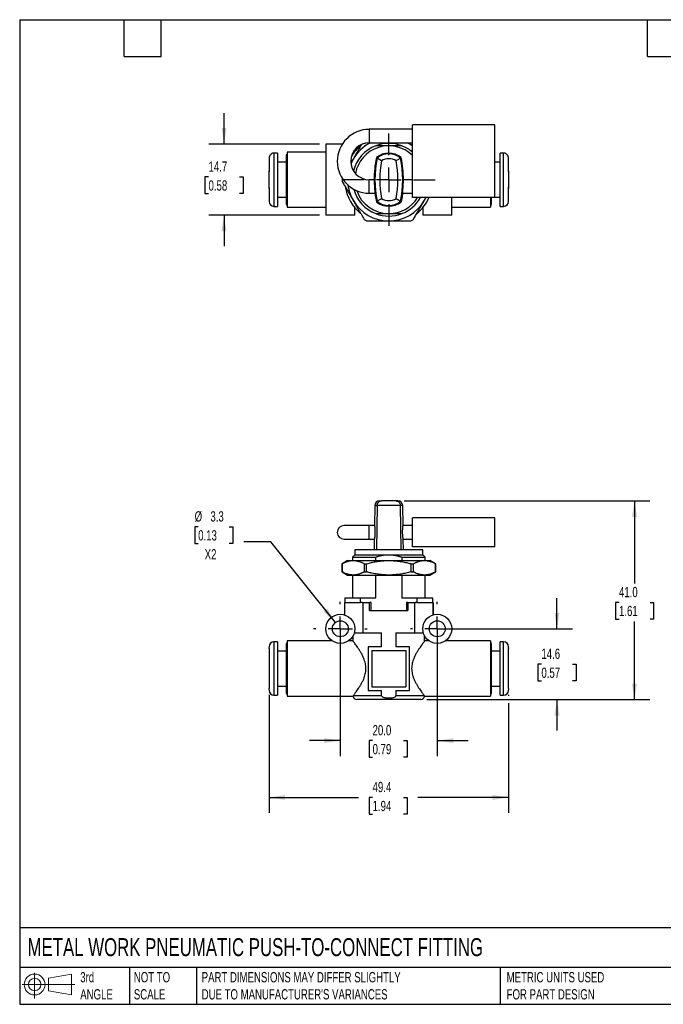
# Model space of a CAD drawing. Header units: millimetres. Extents: x 6 to 273, y 6 to 210.
# Tile 1 of 3: x 6 to 139, y 6 to 210. Entities that reach past the tile are written whole.
import ezdxf

# ---------------------------------------------------------------- set-up
doc = ezdxf.new("R2010")
doc.units = ezdxf.units.MM
doc.linetypes.add('SLD-Center', pattern=[19.05, 15.24, -1.27, 1.27, -1.27])
doc.linetypes.add('SLD-Solid', pattern=[0])
doc.layers.add('CENTER', color=40, linetype='SLD-Center')
doc.layers.add('SLD-DEFPOINTS', color=7, linetype='Continuous')
doc.layers.add('DIMENSIONS', color=140, linetype='SLD-Solid', lineweight=25)
doc.layers.add('TEXT', color=140, linetype='SLD-Solid', lineweight=25)
doc.styles.add('SLDTEXTSTYLE0', font='TXT', dxfattribs={"width": 0.7})
doc.dimstyles.new('SLDDIMSTYLE0', dxfattribs={"dimtxt": 2.158008, "dimasz": 3.302, "dimexe": 0, "dimexo": 0.0625, "dimgap": 0.539502, "dimtad": 0, "dimtih": 1, "dimtoh": 1, "dimdec": 1, "dimrnd": 1e-09, "dimzin": 12, "dimdsep": 46, "dimtxsty": 'SLDTEXTSTYLE0', "dimsah": 1, "dimcen": 0.09, "dimadec": 0, "dimazin": 3, "dimtfac": 1, "dimtdec": 1, "dimtmove": 0, "dimatfit": 0, "dimfxl": 0, "dimfrac": 2, "dimtolj": 1, "dimtzin": 12, "dimarcsym": 0})
doc.dimstyles.new('SLDDIMSTYLE1', dxfattribs={"dimtxt": 2.158008, "dimasz": 3.302, "dimexe": 0, "dimexo": 0.0625, "dimgap": 0.539502, "dimtad": 0, "dimtih": 1, "dimtoh": 1, "dimdec": 1, "dimrnd": 1e-09, "dimzin": 4, "dimdsep": 46, "dimtxsty": 'SLDTEXTSTYLE0', "dimsah": 1, "dimcen": 0.09, "dimadec": 0, "dimazin": 1, "dimtfac": 1, "dimtdec": 1, "dimtofl": 0, "dimtmove": 0, "dimatfit": 3, "dimfxl": 0, "dimfrac": 2, "dimtolj": 1, "dimtzin": 12, "dimarcsym": 0})
doc.dimstyles.new('SLDDIMSTYLE2', dxfattribs={"dimtxt": 2.158008, "dimasz": 3.302, "dimexe": 0, "dimexo": 0.0625, "dimgap": 0.539502, "dimtad": 0, "dimtih": 1, "dimtoh": 1, "dimdec": 1, "dimrnd": 1e-09, "dimzin": 4, "dimdsep": 46, "dimtxsty": 'SLDTEXTSTYLE0', "dimsah": 1, "dimcen": 0.09, "dimadec": 0, "dimazin": 1, "dimtfac": 1, "dimtdec": 1, "dimtmove": 0, "dimatfit": 0, "dimfxl": 0, "dimfrac": 2, "dimtolj": 1, "dimtzin": 12, "dimarcsym": 0})
doc.dimstyles.new('SLDDIMSTYLE3', dxfattribs={"dimtxt": 2.158008, "dimasz": 3.302, "dimexe": 0, "dimexo": 0.0625, "dimgap": 0.539502, "dimtad": 0, "dimtih": 1, "dimtoh": 1, "dimdec": 1, "dimrnd": 1e-09, "dimzin": 12, "dimdsep": 46, "dimtxsty": 'SLDTEXTSTYLE0', "dimsah": 1, "dimcen": 0.09, "dimadec": 0, "dimazin": 3, "dimtfac": 1, "dimtdec": 1, "dimtofl": 0, "dimtmove": 0, "dimatfit": 3, "dimfxl": 0, "dimfrac": 2, "dimtolj": 1, "dimtzin": 12, "dimarcsym": 0})
doc.dimstyles.new('SLDDIMSTYLE4', dxfattribs={"dimtxt": 2.158008, "dimasz": 3.302, "dimexe": 0, "dimexo": 0.0625, "dimgap": 0.539502, "dimtad": 0, "dimtih": 1, "dimtoh": 1, "dimdec": 1, "dimrnd": 1e-09, "dimzin": 12, "dimdsep": 46, "dimtxsty": 'SLDTEXTSTYLE0', "dimsah": 1, "dimcen": 0, "dimadec": 0, "dimazin": 3, "dimtfac": 1, "dimtdec": 1, "dimtofl": 0, "dimtmove": 0, "dimatfit": 3, "dimfxl": 0, "dimfrac": 2, "dimtolj": 1, "dimtzin": 12, "dimarcsym": 0})

# ---------------------------------------------------------------- blocks, each defined once
blk = doc.blocks.new('Block11')
at = {"color": 7, "linetype": 'SLD-Solid', "lineweight": 18}
for p, q in [((2.59, 5.31), (2.59, 0)), ((5.48, 4.17), (10.18, 5.03)), ((5.48, 1.6), (5.48, 4.17)), ((10.18, 5.03), (10.18, 0.73)), ((0, 2.88), (10.87, 2.88)), ((5.48, 1.6), (10.18, 0.73))]:
    blk.add_line(p, q, dxfattribs=at)
for radius in [2.15, 1.29]:
    blk.add_circle((2.59, 2.88), radius, dxfattribs=at)
blk = doc.blocks.new('Block12')
at = {"layer": 'SLD-DEFPOINTS'}
blk.add_blockref('Block11', (0, 0), dxfattribs=at)
blk = doc.blocks.new('_D')
at = {"layer": 'DIMENSIONS'}
for p, q in [((117.23, 83.84), (117.23, 90.19)), ((93.79, 83.84), (120.4, 83.84)), ((114.02, 76.54), (113.3, 76.54)), ((113.3, 76.54), (113.3, 73.11)), ((120.43, 76.54), (121.16, 76.54)), ((121.16, 76.54), (121.16, 73.11)), ((113.3, 73.11), (114.02, 73.11)), ((121.16, 73.11), (120.43, 73.11)), ((90.39, 69.24), (120.4, 69.24)), ((117.23, 69.24), (117.23, 62.89))]:
    blk.add_line(p, q, dxfattribs=at)
for points in [[(117.23, 83.84), (117.74, 87.14), (116.72, 87.14)], [(117.23, 69.24), (116.72, 65.94), (117.74, 65.94)]]:
    blk.add_solid(points, dxfattribs=at)
at = {"layer": 'DIMENSIONS', "char_height": 2.117, "attachment_point": 1, "style": 'SLDTEXTSTYLE0'}
for s, insert in [('14.6', (114.02, 79.75)), ('0.57', (114.02, 75.84))]:
    blk.add_mtext(s, dxfattribs=dict(at, insert=insert))
blk = doc.blocks.new('_D_1')
at = {"layer": 'DIMENSIONS'}
for p, q in [((85.66, 110.24), (136.41, 110.24)), ((133.23, 110.24), (133.23, 93.19)), ((130.03, 89.28), (129.3, 89.28)), ((129.3, 89.28), (129.3, 85.85)), ((136.44, 89.28), (137.16, 89.28)), ((137.16, 89.28), (137.16, 85.85)), ((129.3, 85.85), (130.03, 85.85)), ((133.23, 69.24), (133.23, 85.36)), ((137.16, 85.85), (136.44, 85.85)), ((90.39, 69.24), (136.41, 69.24))]:
    blk.add_line(p, q, dxfattribs=at)
for points in [[(133.23, 110.24), (132.72, 106.94), (133.74, 106.94)], [(133.23, 69.24), (133.74, 72.54), (132.72, 72.54)]]:
    blk.add_solid(points, dxfattribs=at)
at = {"layer": 'DIMENSIONS', "char_height": 2.117, "attachment_point": 1, "style": 'SLDTEXTSTYLE0'}
for s, insert in [('41.0', (130.03, 92.49)), ('1.61', (130.03, 88.58))]:
    blk.add_mtext(s, dxfattribs=dict(at, insert=insert))
blk = doc.blocks.new('_D_2')
at = {"layer": 'DIMENSIONS'}
for p, q in [((72.52, 82.57), (72.52, 57.59)), ((92.52, 82.57), (92.52, 57.59)), ((72.52, 60.77), (66.17, 60.77)), ((79.18, 60.77), (78.45, 60.77)), ((78.45, 60.77), (78.45, 57.34)), ((85.59, 60.77), (86.32, 60.77)), ((86.32, 60.77), (86.32, 57.34)), ((92.52, 60.77), (98.87, 60.77)), ((78.45, 57.34), (79.18, 57.34)), ((86.32, 57.34), (85.59, 57.34))]:
    blk.add_line(p, q, dxfattribs=at)
for points in [[(72.52, 60.77), (69.22, 61.27), (69.22, 60.26)], [(92.52, 60.77), (95.82, 60.26), (95.82, 61.27)]]:
    blk.add_solid(points, dxfattribs=at)
at = {"layer": 'DIMENSIONS', "char_height": 2.117, "attachment_point": 1, "style": 'SLDTEXTSTYLE0'}
for s, insert in [('20.0', (79.18, 63.98)), ('0.79', (79.18, 60.07))]:
    blk.add_mtext(s, dxfattribs=dict(at, insert=insert))
blk = doc.blocks.new('_D_3')
at = {"layer": 'DIMENSIONS'}
for p, q in [((57.82, 70.24), (57.82, 45.87)), ((107.22, 70.24), (107.22, 70)), ((107.22, 68.48), (107.22, 45.87)), ((57.82, 49.04), (76.25, 49.04)), ((79.18, 49.04), (78.45, 49.04)), ((78.45, 49.04), (78.45, 45.61)), ((85.59, 49.04), (86.32, 49.04)), ((86.32, 49.04), (86.32, 45.61)), ((107.22, 49.04), (88.52, 49.04)), ((78.45, 45.61), (79.18, 45.61)), ((86.32, 45.61), (85.59, 45.61))]:
    blk.add_line(p, q, dxfattribs=at)
for points in [[(57.82, 49.04), (61.12, 48.53), (61.12, 49.55)], [(107.22, 49.04), (103.92, 49.55), (103.92, 48.53)]]:
    blk.add_solid(points, dxfattribs=at)
at = {"layer": 'DIMENSIONS', "char_height": 2.117, "attachment_point": 1, "style": 'SLDTEXTSTYLE0'}
for s, insert in [('49.4', (79.18, 52.25)), ('1.94', (79.18, 48.34))]:
    blk.add_mtext(s, dxfattribs=dict(at, insert=insert))
blk = doc.blocks.new('_D_4')
at = {"layer": 'DIMENSIONS'}
for p, q in [((43.19, 104.89), (42.47, 104.89)), ((42.47, 104.89), (42.47, 101.46)), ((49.61, 104.89), (50.33, 104.89)), ((50.33, 104.89), (50.33, 101.46)), ((58.2, 101.76), (52.64, 101.76)), ((71.49, 85.13), (58.2, 101.76)), ((42.47, 101.46), (43.19, 101.46)), ((50.33, 101.46), (49.61, 101.46))]:
    blk.add_line(p, q, dxfattribs=at)
blk.add_solid([(71.49, 85.13), (69.83, 88.02), (69.03, 87.39)], dxfattribs=at)
at = {"layer": 'DIMENSIONS', "char_height": 2.117, "attachment_point": 1, "style": 'SLDTEXTSTYLE0'}
for s, insert in [('%%c', (42.46, 108.1)), ('3.3', (45.72, 108.1)), ('0.13', (43.19, 104.19)), ('X2', (44.53, 100.28))]:
    blk.add_mtext(s, dxfattribs=dict(at, insert=insert))
blk = doc.blocks.new('SW_CENTERMARKSYMBOL_0')
at = {"layer": 'CENTER', "color": 0}
for p, q in [((0, 5.08), (0, 5.54)), ((0, 0), (0, 2.54)), ((-5.08, 0), (-5.54, 0)), ((0, 0), (-2.54, 0)), ((0, 0), (0, -2.54)), ((0, 0), (2.54, 0)), ((5.08, 0), (5.54, 0)), ((0, -5.08), (0, -5.54))]:
    blk.add_line(p, q, dxfattribs=at)
blk = doc.blocks.new('SW_CENTERMARKSYMBOL_1')
at = {"layer": 'CENTER', "color": 0}
for p, q in [((0, 5.08), (0, 5.54)), ((0, 0), (0, 2.54)), ((-5.08, 0), (-5.54, 0)), ((0, 0), (-2.54, 0)), ((0, 0), (0, -2.54)), ((0, 0), (2.54, 0)), ((5.08, 0), (5.54, 0)), ((0, -5.08), (0, -5.54))]:
    blk.add_line(p, q, dxfattribs=at)
blk = doc.blocks.new('_D_8')
at = {"layer": 'DIMENSIONS'}
for p, q in [((48.52, 183.88), (48.52, 190.23)), ((68.25, 183.88), (45.35, 183.88)), ((45.32, 177.09), (44.59, 177.09)), ((44.59, 177.09), (44.59, 173.66)), ((51.73, 177.09), (52.45, 177.09)), ((52.45, 177.09), (52.45, 173.66)), ((44.59, 173.66), (45.32, 173.66)), ((52.45, 173.66), (51.73, 173.66)), ((68.25, 169.18), (45.35, 169.18)), ((48.52, 169.18), (48.52, 162.83))]:
    blk.add_line(p, q, dxfattribs=at)
for points in [[(48.52, 183.88), (49.03, 187.19), (48.01, 187.19)], [(48.52, 169.18), (48.01, 165.88), (49.03, 165.88)]]:
    blk.add_solid(points, dxfattribs=at)
at = {"layer": 'DIMENSIONS', "char_height": 2.117, "attachment_point": 1, "style": 'SLDTEXTSTYLE0'}
for s, insert in [('14.7', (45.32, 180.3)), ('0.58', (45.32, 176.39))]:
    blk.add_mtext(s, dxfattribs=dict(at, insert=insert))
blk = doc.blocks.new('SW_CENTERMARKSYMBOL_3')
at = {"layer": 'CENTER', "color": 0}
for p, q in [((0, 5.08), (0, 9.54)), ((0, 0), (0, 2.54)), ((-5.08, 0), (-9.54, 0)), ((0, 0), (-2.54, 0)), ((0, 0), (0, -2.54)), ((0, 0), (2.54, 0)), ((5.08, 0), (9.54, 0)), ((0, -5.08), (0, -9.54))]:
    blk.add_line(p, q, dxfattribs=at)

msp = doc.modelspace()

# ---------------------------------------------------------------- linework, layer by layer
for p, q in [((104.4, 187.83), (87.4, 187.83)), ((87.4, 172.83), (87.4, 187.83)), ((104.4, 172.83), (104.4, 187.83)), ((87.4, 186.93), (78.49, 186.93)), ((78.49, 186.93), (78.49, 185.53)), ((78.49, 185.53), (78.49, 184.14)), ((69.52, 183.88), (69.52, 169.18)), ((72.93, 183.88), (69.52, 183.88)), ((78.49, 184.14), (87.4, 184.14)), ((57.82, 180.97), (57.82, 178.33)), ((58.22, 181.83), (58.22, 181.78)), ((59.52, 182.03), (58.82, 182.03)), ((58.82, 182.03), (58.82, 171.03)), ((59.52, 182.03), (59.52, 171.03)), ((61.52, 181.68), (61.32, 181.68)), ((61.32, 181.68), (61.32, 171.38)), ((69.52, 182.23), (61.52, 182.23)), ((61.52, 182.23), (61.52, 170.83)), ((75.52, 182.35), (75.52, 182.71)), ((79.96, 181.09), (80.11, 181)), ((84.94, 181), (85.08, 181.09)), ((106.22, 182.03), (105.52, 182.03)), ((105.52, 171.03), (105.52, 182.03)), ((106.22, 171.03), (106.22, 182.03)), ((106.82, 181.78), (106.82, 181.83)), ((107.22, 178.33), (107.22, 180.97)), ((61.32, 180.13), (59.52, 180.13)), ((75.16, 180.78), (74.7, 179.99)), ((105.52, 180.13), (104.4, 180.13)), ((57.82, 176.53), (57.82, 178.33)), ((72.9, 176.87), (72.88, 176.83)), ((107.22, 178.33), (107.22, 176.54)), ((57.82, 174.73), (57.82, 176.53)), ((79.55, 176.53), (78.49, 176.53)), ((78.49, 175.13), (78.49, 176.53)), ((78.49, 173.74), (78.49, 175.13)), ((87.4, 176.53), (85.49, 176.53)), ((107.22, 176.54), (107.22, 174.73)), ((57.82, 174.73), (57.82, 172.03)), ((59.52, 172.93), (61.32, 172.93)), ((78.49, 173.74), (79.74, 173.74)), ((85.31, 173.74), (87.4, 173.74)), ((104.4, 172.83), (87.4, 172.83)), ((89.88, 172.28), (90.2, 172.83)), ((89.88, 172.28), (90.17, 172.83)), ((95.52, 169.18), (95.52, 172.83)), ((103.52, 172.83), (103.52, 170.83)), ((103.72, 171.38), (103.72, 172.83)), ((104.4, 172.93), (105.52, 172.93)), ((107.22, 172.03), (107.22, 174.73)), ((58.82, 171.03), (59.52, 171.03)), ((61.32, 171.38), (61.52, 171.38)), ((61.52, 170.83), (69.52, 170.83)), ((75.52, 169.18), (75.52, 170.72)), ((80.11, 172.07), (79.96, 171.98)), ((85.08, 171.98), (84.94, 172.07)), ((89.52, 170.72), (89.52, 169.18)), ((95.52, 170.83), (103.52, 170.83)), ((103.52, 171.38), (103.72, 171.38)), ((105.52, 171.03), (106.22, 171.03)), ((75.52, 169.18), (69.52, 169.18)), ((95.52, 169.18), (89.52, 169.18)), ((80.65, 110.24), (81.01, 110.24)), ((84.03, 110.24), (81.01, 110.24)), ((84.39, 110.24), (84.03, 110.24)), ((79.65, 109.26), (79.58, 105.13)), ((79.65, 109.26), (80.11, 109.26)), ((80.11, 109.26), (79.96, 100.14)), ((84.94, 109.26), (80.11, 109.26)), ((85.08, 100.14), (84.94, 109.26)), ((85.39, 109.26), (84.94, 109.26)), ((85.46, 105.13), (85.39, 109.26)), ((87.4, 100.74), (87.4, 106.74)), ((104.4, 106.74), (87.4, 106.74)), ((104.4, 100.74), (104.4, 106.74)), ((78.49, 105.13), (73.29, 105.13)), ((79.62, 105.13), (78.49, 105.13)), ((78.49, 102.34), (78.49, 105.13)), ((87.4, 105.13), (85.42, 105.13)), ((73.29, 102.34), (78.49, 102.34)), ((78.49, 102.34), (79.57, 102.34)), ((79.53, 102.34), (79.49, 100.14)), ((85.47, 102.34), (87.4, 102.34)), ((85.55, 100.14), (85.51, 102.34)), ((75.52, 100.14), (75.52, 99.14)), ((82.52, 100.14), (75.52, 100.14)), ((89.52, 100.14), (82.52, 100.14)), ((104.4, 100.74), (87.4, 100.74)), ((89.52, 99.14), (89.52, 100.14)), ((74.02, 97.94), (72.87, 97.27)), ((74.02, 97.94), (75.16, 97.94)), ((75.52, 99.14), (75.02, 98.64)), ((75.02, 98.64), (75.02, 97.94)), ((75.02, 98.64), (79.83, 98.64)), ((75.16, 97.94), (82.52, 97.94)), ((75.52, 99.14), (82.52, 99.14)), ((79.83, 97.94), (79.83, 98.64)), ((82.52, 99.14), (89.52, 99.14)), ((82.52, 97.94), (89.88, 97.94)), ((85.21, 98.64), (85.21, 97.94)), ((85.21, 98.64), (90.02, 98.64)), ((90.02, 98.64), (89.52, 99.14)), ((89.88, 97.94), (91.02, 97.94)), ((90.02, 97.94), (90.02, 98.64)), ((92.17, 97.27), (91.02, 97.94)), ((72.87, 97.27), (72.87, 95.6)), ((72.87, 97.27), (72.88, 97.27)), ((72.87, 95.6), (74.02, 94.94)), ((72.87, 95.6), (72.88, 95.6)), ((72.88, 95.6), (72.88, 97.27)), ((77.45, 97.27), (77.95, 97.27)), ((77.45, 97.27), (77.45, 95.6)), ((77.45, 95.6), (77.95, 95.6)), ((77.95, 95.6), (77.95, 97.27)), ((87.09, 97.27), (87.6, 97.27)), ((87.09, 97.27), (87.09, 95.6)), ((87.09, 95.6), (87.6, 95.6)), ((87.6, 95.6), (87.6, 97.27)), ((91.02, 94.94), (92.17, 95.6)), ((92.17, 95.6), (92.17, 97.27)), ((92.17, 97.27), (92.17, 95.6)), ((92.17, 97.27), (92.17, 97.27)), ((92.17, 95.6), (92.17, 95.6)), ((74.02, 94.94), (75.16, 94.94)), ((75.02, 94.94), (75.02, 90.24)), ((75.16, 94.94), (82.52, 94.94)), ((79.83, 90.24), (79.83, 94.94)), ((82.52, 94.94), (89.88, 94.94)), ((85.21, 94.94), (85.21, 90.24)), ((89.88, 94.94), (91.02, 94.94)), ((90.02, 90.24), (90.02, 94.94)), ((73.42, 90.24), (73.42, 89.24)), ((73.42, 90.24), (76.71, 90.24)), ((76.71, 89.24), (76.71, 90.24)), ((76.71, 90.24), (79.83, 90.24)), ((85.21, 90.24), (88.34, 90.24)), ((88.34, 90.24), (88.34, 89.24)), ((88.34, 90.24), (91.62, 90.24)), ((91.62, 89.24), (91.62, 90.24)), ((73.37, 89.24), (73.37, 86.72)), ((73.37, 89.24), (73.4, 89.24)), ((73.4, 89.24), (73.4, 86.71)), ((73.4, 89.24), (73.46, 89.24)), ((73.46, 89.24), (76.71, 89.24)), ((77.04, 89.24), (76.71, 89.24)), ((77.04, 89.24), (77.18, 89.24)), ((77.18, 89.24), (77.18, 83.04)), ((77.18, 89.24), (78.57, 89.24)), ((78.86, 89.24), (78.57, 89.24)), ((78.57, 87.64), (78.57, 89.24)), ((78.57, 87.64), (86.48, 87.64)), ((78.86, 87.64), (78.86, 89.24)), ((86.48, 89.24), (86.18, 89.24)), ((86.18, 89.24), (86.18, 87.64)), ((86.48, 89.24), (86.48, 87.64)), ((86.48, 89.24), (87.86, 89.24)), ((87.86, 89.24), (87.86, 83.04)), ((87.86, 89.24), (88.01, 89.24)), ((88.34, 89.24), (88.01, 89.24)), ((88.34, 89.24), (91.59, 89.24)), ((91.59, 89.24), (91.65, 89.24)), ((91.65, 89.24), (91.65, 86.71)), ((91.65, 89.24), (91.67, 89.24)), ((91.67, 86.72), (91.67, 89.24)), ((70.86, 81.34), (61.52, 81.34)), ((61.52, 81.34), (61.52, 69.94)), ((75.12, 81.34), (74.18, 81.34)), ((75.12, 82.34), (75.12, 81.34)), ((75.41, 83.04), (77.18, 83.04)), ((77.18, 83.04), (81.04, 83.04)), ((81.04, 80.14), (81.04, 83.04)), ((84, 83.04), (87.86, 83.04)), ((84, 83.04), (84, 80.14)), ((87.86, 83.04), (89.63, 83.04)), ((89.92, 81.34), (89.92, 82.34)), ((90.86, 81.34), (89.92, 81.34)), ((103.52, 81.34), (94.18, 81.34)), ((103.52, 81.34), (103.52, 69.94)), ((57.82, 79.76), (57.82, 71.51)), ((59.52, 81.14), (58.82, 81.14)), ((58.82, 81.14), (58.82, 70.14)), ((59.52, 81.14), (59.52, 70.14)), ((61.52, 80.79), (61.32, 80.79)), ((61.32, 80.79), (61.32, 70.49)), ((78.27, 80.14), (78.27, 71.14)), ((81.04, 80.14), (78.27, 80.14)), ((79.02, 79.39), (86.02, 79.39)), ((79.02, 79.39), (79.02, 71.89)), ((86.77, 80.14), (84, 80.14)), ((86.02, 79.39), (86.02, 71.89)), ((86.77, 71.14), (86.77, 80.14)), ((103.72, 80.79), (103.52, 80.79)), ((103.72, 70.49), (103.72, 80.79)), ((106.22, 81.14), (105.52, 81.14)), ((105.52, 70.14), (105.52, 81.14)), ((106.22, 70.14), (106.22, 81.14)), ((107.22, 71.51), (107.22, 79.76)), ((61.32, 79.24), (59.52, 79.24)), ((105.52, 79.24), (103.72, 79.24)), ((59.52, 72.04), (61.32, 72.04)), ((78.27, 71.14), (81.04, 71.14)), ((79.02, 71.89), (86.02, 71.89)), ((81.04, 70.04), (81.04, 71.14)), ((84, 71.14), (86.77, 71.14)), ((84, 71.14), (84, 70.04)), ((103.72, 72.04), (105.52, 72.04)), ((58.82, 70.14), (59.52, 70.14)), ((61.32, 70.49), (61.52, 70.49)), ((61.52, 69.94), (75.13, 69.94)), ((81.04, 70.04), (75.2, 70.04)), ((89.12, 69.24), (75.92, 69.24)), ((89.85, 70.04), (84, 70.04)), ((89.92, 69.94), (103.52, 69.94)), ((103.52, 70.49), (103.72, 70.49)), ((105.52, 70.14), (106.22, 70.14))]:
    msp.add_line(p, q)
at = {"flags": 128}
for points in [[(75.16, 180.78), (74.86, 180.22), (74.71, 179.89)], [(79.67, 173.74), (79.78, 172.98), (79.96, 171.98)], [(85.38, 173.74), (85.27, 172.98), (85.08, 171.98)]]:
    msp.add_lwpolyline(points, dxfattribs=at)
for centre, radius in [((72.52, 83.84), 3), ((72.52, 83.84), 1.65), ((92.52, 83.84), 3), ((92.52, 83.84), 1.65)]:
    msp.add_circle(centre, radius)
for centre, radius, start, end in [((78.49, 180.33), 6.59, 90, 270), ((78.49, 180.33), 3.81, 90, 270), ((82.52, 176.53), 9.1, 129.7151, 147.5186), ((82.52, 176.53), 8.5, 116.5293, 150), ((82.52, 176.53), 7.5, 111.0395, 165.9874), ((82.52, 176.53), 7, 45.8018, 169.4554), ((82.52, 176.53), 7.5, 68.9605, 111.0395), ((82.52, 176.53), 7.5, 49.4642, 68.9605), ((82.52, 176.53), 8.5, 54.9621, 63.4707), ((58.82, 181.03), 1, 90, 126.8699), ((101.8, 176.53), 22.31, 168.2181, 180.0128), ((101.8, 176.53), 22.15, 168.3649, 191.6351), ((82.52, 177.96), 4.04, 50.6796, 129.3204), ((82.52, 177.96), 3.88, 51.5036, 128.4964), ((63.24, 176.53), 22.15, 348.3649, 11.6351), ((63.24, 176.53), 22.31, 359.9872, 11.7819), ((106.22, 181.03), 1, 53.1301, 90), ((101.8, 176.53), 21.15, 169.4225, 190.5775), ((82.52, 177.96), 2.88, 58.3536, 121.6464), ((63.24, 176.53), 21.15, 349.4225, 10.5775), ((82.52, 176.53), 9.65, 178.2575, 181.7425), ((82.52, 176.53), 9.1, 189.3773, 230.2849), ((82.52, 176.53), 8.5, 187.5432, 210), ((82.52, 176.53), 7.5, 195.1625, 248.9605), ((82.52, 176.53), 7, 198.8656, 270), ((82.52, 176.53), 7, 270, 328.091), ((82.52, 176.53), 7.5, 291.0395, 330.4401), ((82.52, 176.53), 9.1, 309.7151, 336.009), ((58.82, 172.03), 1, 180, 270), ((82.52, 176.53), 8.5, 210, 270), ((82.52, 175.1), 4.04, 230.6796, 309.3204), ((82.52, 175.1), 3.88, 231.5036, 308.4964), ((82.52, 175.1), 2.88, 238.3536, 301.6464), ((82.52, 176.53), 8.5, 270, 330), ((106.22, 172.03), 1, 270, 0), ((82.52, 176.53), 7.5, 248.9605, 291.0395), ((82.52, 176.53), 9.65, 238.2575, 241.7425), ((82.52, 176.53), 9.65, 298.2575, 301.7425), ((80.65, 109.24), 1, 90, 179), ((84.39, 109.24), 1, 1, 90), ((73.29, 103.74), 1.4, 90, 270), ((58.82, 80.14), 1, 90, 180), ((106.22, 80.14), 1, 0, 90), ((58.82, 71.14), 1, 180, 270), ((106.22, 71.14), 1, 270, 0), ((75.92, 70.04), 0.8, 187.2571, 270), ((89.12, 70.04), 0.8, 270, 352.729)]:
    msp.add_arc(centre, radius, start, end)
for points, knots in [([(76.88, 183.75), (76.76, 183.56), (76.5, 183.1), (76.08, 182.38), (75.62, 181.58), (75.31, 181.05), (75.16, 180.78)], [0, 0, 0, 0, 0.2007553, 0.4648394, 0.7342225, 1, 1, 1, 1]), ([(82.52, 183.53), (82.44, 183.53), (82.27, 183.53), (82.02, 183.53), (81.77, 183.53), (81.53, 183.53), (81.28, 183.53), (81.03, 183.53), (80.79, 183.53), (80.55, 183.53), (80.31, 183.53), (80.07, 183.53), (79.91, 183.53), (79.83, 183.53)], [0, 0, 0, 0, 0.090185, 0.180846, 0.271836, 0.362989, 0.454119, 0.545015, 0.635108, 0.724758, 0.814857, 0.906303, 1, 1, 1, 1]), ([(85.21, 183.53), (85.11, 183.53), (84.92, 183.53), (84.62, 183.53), (84.33, 183.53), (84.03, 183.53), (83.74, 183.53), (83.44, 183.53), (83.13, 183.53), (82.83, 183.53), (82.62, 183.53), (82.52, 183.53)], [0, 0, 0, 0, 0.115734, 0.227932, 0.337801, 0.446556, 0.555405, 0.665522, 0.776996, 0.88882, 1, 1, 1, 1]), ([(58.22, 181.78), (58.2, 181.76), (58.16, 181.73), (58.1, 181.68), (58.03, 181.59), (57.95, 181.48), (57.88, 181.32), (57.83, 181.15), (57.83, 181.03), (57.82, 180.97)], [0, 0, 0, 0, 0.084224, 0.16847, 0.25252, 0.435669, 0.618593, 0.809009, 1, 1, 1, 1]), ([(81.01, 180.42), (80.98, 180.43), (80.93, 180.47), (80.85, 180.53), (80.77, 180.58), (80.66, 180.65), (80.54, 180.73), (80.37, 180.84), (80.2, 180.94), (80.13, 180.99), (80.11, 181), (80.11, 181), (80.11, 181)], [0, 0, 0, 0, 0.061231, 0.12239, 0.183521, 0.244708, 0.365074, 0.485281, 0.703169, 0.921135, 0.960505, 1, 1, 1, 1]), ([(84.94, 181), (84.94, 181), (84.93, 181), (84.92, 180.99), (84.9, 180.98), (84.87, 180.96), (84.82, 180.93), (84.75, 180.88), (84.6, 180.79), (84.36, 180.64), (84.14, 180.49), (84.04, 180.42), (84.03, 180.42)], [0, 0, 0, 0, 0.058431, 0.116435, 0.174307, 0.232104, 0.28982, 0.403232, 0.516695, 0.75589, 0.995439, 1, 1, 1, 1]), ([(107.22, 180.97), (107.22, 181), (107.22, 181.07), (107.21, 181.16), (107.18, 181.25), (107.15, 181.35), (107.11, 181.44), (107.06, 181.53), (106.99, 181.62), (106.91, 181.71), (106.85, 181.76), (106.82, 181.78)], [0, 0, 0, 0, 0.102567, 0.20506, 0.30739, 0.409718, 0.512233, 0.629971, 0.747702, 0.873997, 1, 1, 1, 1]), ([(57.88, 174.73), (57.85, 174.96), (57.84, 175.18), (57.83, 175.59), (57.82, 175.78), (57.82, 176.16), (57.82, 176.34), (57.82, 176.83), (57.82, 177.13), (57.83, 177.58), (57.83, 177.73), (57.85, 177.96), (57.85, 178.03), (57.86, 178.15), (57.87, 178.18), (57.87, 178.26), (57.88, 178.3), (57.88, 178.33)], [12.56776, 12.56776, 12.56776, 12.56776, 13.24698, 13.24698, 13.814426, 13.814426, 14.381873, 14.381873, 15.282373, 15.282373, 15.732623, 15.732623, 15.957748, 15.957748, 16.070311, 16.070311, 16.182873, 16.182873, 16.182873, 16.182873]), ([(57.88, 178.33), (57.86, 178.33), (57.85, 178.33), (57.83, 178.33), (57.82, 178.33), (57.82, 178.33)], [1.4486776, 1.4486776, 1.4486776, 1.4486776, 1.6418328, 1.6418328, 1.8296216, 1.8296216, 1.8296216, 1.8296216]), ([(107.22, 178.33), (107.22, 178.33), (107.22, 178.33), (107.22, 178.33), (107.22, 178.33), (107.21, 178.33), (107.19, 178.33), (107.16, 178.33)], [1.8645079, 1.8645079, 1.8645079, 1.8645079, 1.929624, 1.929624, 1.9947401, 1.9947401, 2.2461605, 2.2461605, 2.2461605, 2.2461605]), ([(107.16, 178.33), (107.19, 178.11), (107.2, 177.89), (107.22, 177.47), (107.22, 177.29), (107.22, 176.91), (107.22, 176.72), (107.22, 176.23), (107.22, 175.93), (107.22, 175.48), (107.21, 175.33), (107.2, 175.11), (107.19, 175.03), (107.18, 174.92), (107.18, 174.88), (107.17, 174.81), (107.17, 174.77), (107.16, 174.73)], [12.56776, 12.56776, 12.56776, 12.56776, 13.24698, 13.24698, 13.814426, 13.814426, 14.381873, 14.381873, 15.282373, 15.282373, 15.732623, 15.732623, 15.957748, 15.957748, 16.070311, 16.070311, 16.182873, 16.182873, 16.182873, 16.182873]), ([(72.88, 176.24), (72.96, 176.1), (73.11, 175.83), (73.34, 175.44), (73.57, 175.05), (73.79, 174.66), (74.01, 174.28), (74.24, 173.88), (74.47, 173.48), (74.7, 173.08), (74.93, 172.68), (75.08, 172.41), (75.16, 172.28)], [0, 0, 0, 0, 0.106613, 0.207875, 0.305925, 0.402828, 0.500559, 0.600141, 0.700719, 0.801416, 0.901422, 1, 1, 1, 1]), ([(79.73, 173.74), (79.73, 173.74), (79.73, 173.75), (79.73, 173.84), (79.72, 173.96), (79.7, 174.14), (79.68, 174.35), (79.66, 174.59), (79.64, 174.86), (79.62, 175.13), (79.61, 175.4), (79.59, 175.67), (79.58, 175.91), (79.58, 176.12), (79.57, 176.3), (79.56, 176.43), (79.56, 176.51), (79.56, 176.54), (79.55, 176.53), (79.55, 176.53)], [0, 0, 0, 0, 0.061747, 0.124254, 0.186762, 0.249273, 0.311781, 0.374286, 0.436788, 0.499287, 0.561786, 0.624285, 0.686786, 0.749287, 0.81179, 0.874293, 0.936795, 0.999298, 1, 1, 1, 1]), ([(85.49, 176.53), (85.49, 176.53), (85.49, 176.54), (85.48, 176.51), (85.48, 176.43), (85.47, 176.3), (85.47, 176.12), (85.46, 175.91), (85.45, 175.67), (85.44, 175.4), (85.42, 175.13), (85.4, 174.86), (85.38, 174.59), (85.36, 174.35), (85.34, 174.14), (85.33, 173.97), (85.32, 173.84), (85.31, 173.75), (85.31, 173.74), (85.31, 173.74)], [0, 0, 0, 0, 0.000319, 0.062822, 0.125324, 0.187827, 0.25033, 0.312832, 0.375335, 0.437839, 0.500342, 0.562847, 0.625351, 0.687853, 0.750353, 0.812849, 0.875346, 0.937845, 1, 1, 1, 1]), ([(57.82, 174.73), (57.82, 174.73), (57.82, 174.73), (57.83, 174.73), (57.83, 174.73), (57.84, 174.73), (57.86, 174.73), (57.88, 174.73)], [1.8645079, 1.8645079, 1.8645079, 1.8645079, 1.929624, 1.929624, 1.9947401, 1.9947401, 2.2461605, 2.2461605, 2.2461605, 2.2461605]), ([(107.16, 174.73), (107.18, 174.73), (107.2, 174.73), (107.22, 174.73), (107.22, 174.73), (107.22, 174.73)], [1.4486776, 1.4486776, 1.4486776, 1.4486776, 1.6418328, 1.6418328, 1.8296216, 1.8296216, 1.8296216, 1.8296216]), ([(75.16, 172.28), (75.22, 172.17), (75.35, 171.96), (75.54, 171.63), (75.72, 171.31), (75.91, 170.99), (76.09, 170.66), (76.28, 170.34), (76.51, 169.94), (76.79, 169.46), (77.12, 168.9), (77.33, 168.52), (77.45, 168.33)], [0, 0, 0, 0, 0.0812861, 0.1616687, 0.2421591, 0.3231865, 0.4044573, 0.4856389, 0.566361, 0.7079877, 0.8501253, 1, 1, 1, 1]), ([(80.11, 172.07), (80.11, 172.07), (80.11, 172.07), (80.12, 172.08), (80.14, 172.09), (80.17, 172.11), (80.22, 172.14), (80.29, 172.18), (80.44, 172.28), (80.68, 172.43), (80.9, 172.58), (81.01, 172.65), (81.01, 172.65)], [0, 0, 0, 0, 0.058431, 0.116435, 0.174307, 0.232104, 0.28982, 0.403232, 0.516695, 0.75589, 0.995439, 1, 1, 1, 1]), ([(84.03, 172.65), (84.06, 172.63), (84.12, 172.59), (84.2, 172.54), (84.28, 172.49), (84.38, 172.42), (84.51, 172.34), (84.68, 172.23), (84.84, 172.12), (84.92, 172.08), (84.94, 172.07), (84.94, 172.07), (84.94, 172.07)], [0, 0, 0, 0, 0.061231, 0.12239, 0.183521, 0.244708, 0.365074, 0.485281, 0.703169, 0.921135, 0.960505, 1, 1, 1, 1]), ([(87.6, 168.33), (87.68, 168.46), (87.83, 168.73), (88.06, 169.13), (88.28, 169.52), (88.51, 169.9), (88.73, 170.29), (88.96, 170.68), (89.19, 171.08), (89.42, 171.49), (89.65, 171.89), (89.81, 172.15), (89.88, 172.28)], [0, 0, 0, 0, 0.106613, 0.207875, 0.305925, 0.402828, 0.500559, 0.600141, 0.700719, 0.801416, 0.901422, 1, 1, 1, 1]), ([(79.83, 169.53), (79.93, 169.53), (80.13, 169.53), (80.42, 169.53), (80.72, 169.53), (81.01, 169.53), (81.31, 169.53), (81.6, 169.53), (81.91, 169.53), (82.22, 169.53), (82.42, 169.53), (82.52, 169.53)], [0, 0, 0, 0, 0.115734, 0.227932, 0.337801, 0.446556, 0.555405, 0.665522, 0.776996, 0.88882, 1, 1, 1, 1]), ([(82.52, 169.53), (82.6, 169.53), (82.77, 169.53), (83.02, 169.53), (83.27, 169.53), (83.52, 169.53), (83.77, 169.53), (84.01, 169.53), (84.25, 169.53), (84.49, 169.53), (84.73, 169.53), (84.97, 169.53), (85.13, 169.53), (85.21, 169.53)], [0, 0, 0, 0, 0.090185, 0.180846, 0.271836, 0.362989, 0.454119, 0.545015, 0.635108, 0.724758, 0.814857, 0.906303, 1, 1, 1, 1]), ([(77.95, 168.03), (78.13, 168.03), (78.47, 168.03), (78.98, 168.04), (79.47, 168.04), (79.96, 168.03), (80.47, 168.03), (80.98, 168.03), (81.49, 168.03), (82.01, 168.03), (82.35, 168.03), (82.52, 168.03)], [0, 0, 0, 0, 0.117602, 0.228876, 0.336842, 0.444405, 0.554107, 0.665834, 0.778199, 0.889963, 1, 1, 1, 1]), ([(82.52, 168.03), (82.65, 168.03), (82.92, 168.03), (83.31, 168.03), (83.7, 168.03), (84.09, 168.03), (84.49, 168.03), (84.93, 168.03), (85.44, 168.03), (86.08, 168.03), (86.59, 168.03), (86.94, 168.03), (87.03, 168.03), (87.08, 168.03), (87.09, 168.03)], [0, 0, 0, 0, 0.084897, 0.16969, 0.254707, 0.339938, 0.425349, 0.510874, 0.633103, 0.755258, 0.938741, 0.969364, 0.99234, 1, 1, 1, 1]), ([(80.11, 109.26), (80.11, 109.29), (80.11, 109.35), (80.12, 109.44), (80.14, 109.53), (80.17, 109.62), (80.22, 109.73), (80.29, 109.86), (80.44, 110.03), (80.68, 110.19), (80.9, 110.24), (81.01, 110.24), (81.01, 110.24)], [0, 0, 0, 0, 0.058431, 0.116435, 0.174307, 0.232104, 0.28982, 0.403232, 0.516695, 0.75589, 0.995439, 1, 1, 1, 1]), ([(84.03, 110.24), (84.06, 110.24), (84.12, 110.24), (84.2, 110.22), (84.28, 110.2), (84.38, 110.17), (84.51, 110.1), (84.68, 109.96), (84.84, 109.72), (84.92, 109.48), (84.94, 109.32), (84.94, 109.28), (84.94, 109.26)], [0, 0, 0, 0, 0.061231, 0.12239, 0.183521, 0.244708, 0.365074, 0.485281, 0.703169, 0.921135, 0.960505, 1, 1, 1, 1]), ([(79.57, 102.34), (79.57, 102.34), (79.58, 102.33), (79.59, 102.37), (79.62, 102.44), (79.64, 102.57), (79.67, 102.74), (79.69, 102.96), (79.71, 103.2), (79.72, 103.46), (79.73, 103.74), (79.73, 104.01), (79.73, 104.27), (79.72, 104.52), (79.7, 104.73), (79.68, 104.9), (79.66, 105.04), (79.64, 105.11), (79.63, 105.14), (79.62, 105.13), (79.62, 105.13)], [0, 0, 0, 0, 0.000075, 0.062514, 0.124954, 0.187392, 0.249826, 0.312257, 0.374683, 0.437111, 0.499539, 0.561973, 0.624413, 0.686854, 0.749297, 0.811738, 0.874176, 0.936611, 0.999042, 1, 1, 1, 1]), ([(85.42, 105.13), (85.42, 105.13), (85.42, 105.14), (85.4, 105.11), (85.38, 105.04), (85.36, 104.9), (85.34, 104.73), (85.33, 104.52), (85.32, 104.28), (85.31, 104.01), (85.31, 103.74), (85.32, 103.46), (85.33, 103.2), (85.35, 102.96), (85.38, 102.75), (85.4, 102.57), (85.43, 102.44), (85.45, 102.37), (85.46, 102.33), (85.47, 102.34), (85.47, 102.34)], [0, 0, 0, 0, 0.000588, 0.063025, 0.125462, 0.187896, 0.250329, 0.312758, 0.375188, 0.437619, 0.500052, 0.562493, 0.624933, 0.687378, 0.749821, 0.81226, 0.874694, 0.937124, 0.999554, 1, 1, 1, 1]), ([(72.88, 97.27), (72.96, 97.32), (73.11, 97.4), (73.34, 97.51), (73.57, 97.61), (73.79, 97.69), (74.01, 97.76), (74.24, 97.83), (74.47, 97.88), (74.7, 97.91), (74.93, 97.93), (75.08, 97.94), (75.16, 97.94)], [0, 0, 0, 0, 0.106613, 0.207875, 0.305925, 0.402828, 0.500559, 0.600141, 0.700719, 0.801416, 0.901422, 1, 1, 1, 1]), ([(75.16, 97.94), (75.22, 97.94), (75.35, 97.94), (75.54, 97.92), (75.72, 97.9), (75.91, 97.86), (76.09, 97.82), (76.28, 97.77), (76.51, 97.7), (76.79, 97.6), (77.12, 97.45), (77.33, 97.33), (77.45, 97.27)], [0, 0, 0, 0, 0.0812861, 0.1616687, 0.2421591, 0.3231865, 0.4044573, 0.4856389, 0.566361, 0.7079877, 0.8501253, 1, 1, 1, 1]), ([(77.95, 97.27), (78.13, 97.32), (78.47, 97.41), (78.98, 97.53), (79.47, 97.64), (79.96, 97.72), (80.47, 97.8), (80.98, 97.86), (81.49, 97.9), (82.01, 97.93), (82.35, 97.94), (82.52, 97.94)], [0, 0, 0, 0, 0.117602, 0.228876, 0.336842, 0.444405, 0.554107, 0.665834, 0.778199, 0.889963, 1, 1, 1, 1]), ([(79.83, 98.64), (79.93, 98.67), (80.13, 98.74), (80.42, 98.83), (80.72, 98.91), (81.01, 98.98), (81.31, 99.04), (81.6, 99.08), (81.91, 99.11), (82.22, 99.13), (82.42, 99.14), (82.52, 99.14)], [0, 0, 0, 0, 0.115734, 0.227932, 0.337801, 0.446556, 0.555405, 0.665522, 0.776996, 0.88882, 1, 1, 1, 1]), ([(82.52, 99.14), (82.6, 99.14), (82.77, 99.14), (83.02, 99.12), (83.27, 99.1), (83.52, 99.07), (83.77, 99.03), (84.01, 98.98), (84.25, 98.93), (84.49, 98.87), (84.73, 98.8), (84.97, 98.72), (85.13, 98.67), (85.21, 98.64)], [0, 0, 0, 0, 0.090185, 0.180846, 0.271836, 0.362989, 0.454119, 0.545015, 0.635108, 0.724758, 0.814857, 0.906303, 1, 1, 1, 1]), ([(82.52, 97.94), (82.65, 97.94), (82.92, 97.94), (83.31, 97.92), (83.7, 97.89), (84.09, 97.86), (84.49, 97.81), (84.93, 97.75), (85.44, 97.66), (86.08, 97.53), (86.59, 97.41), (86.94, 97.31), (87.03, 97.29), (87.08, 97.28), (87.09, 97.27)], [0, 0, 0, 0, 0.084897, 0.16969, 0.254707, 0.339938, 0.425349, 0.510874, 0.633103, 0.755258, 0.938741, 0.969364, 0.99234, 1, 1, 1, 1]), ([(87.6, 97.27), (87.68, 97.32), (87.83, 97.4), (88.06, 97.51), (88.28, 97.61), (88.51, 97.69), (88.73, 97.76), (88.96, 97.83), (89.19, 97.88), (89.42, 97.91), (89.65, 97.93), (89.81, 97.94), (89.88, 97.94)], [0, 0, 0, 0, 0.106613, 0.207875, 0.305925, 0.402828, 0.500559, 0.600141, 0.700719, 0.801416, 0.901422, 1, 1, 1, 1]), ([(89.88, 97.94), (89.95, 97.94), (90.07, 97.94), (90.26, 97.92), (90.44, 97.9), (90.63, 97.86), (90.82, 97.82), (91, 97.77), (91.23, 97.7), (91.51, 97.6), (91.84, 97.45), (92.06, 97.33), (92.17, 97.27)], [0, 0, 0, 0, 0.081286, 0.161669, 0.242159, 0.323186, 0.404457, 0.485639, 0.566361, 0.707988, 0.850125, 1, 1, 1, 1]), ([(75.16, 94.94), (75.1, 94.94), (74.97, 94.94), (74.79, 94.96), (74.6, 94.98), (74.41, 95.01), (74.23, 95.05), (74.04, 95.1), (73.81, 95.18), (73.53, 95.28), (73.21, 95.43), (72.99, 95.54), (72.88, 95.6)], [0, 0, 0, 0, 0.081286, 0.161669, 0.242159, 0.323186, 0.404457, 0.485639, 0.566361, 0.707988, 0.850125, 1, 1, 1, 1]), ([(77.45, 95.6), (77.37, 95.56), (77.21, 95.48), (76.98, 95.37), (76.76, 95.27), (76.54, 95.19), (76.31, 95.11), (76.08, 95.05), (75.85, 95), (75.62, 94.97), (75.39, 94.94), (75.24, 94.94), (75.16, 94.94)], [0, 0, 0, 0, 0.106613, 0.207875, 0.305925, 0.402828, 0.500559, 0.600141, 0.700719, 0.801416, 0.901422, 1, 1, 1, 1]), ([(82.52, 94.94), (82.39, 94.94), (82.13, 94.94), (81.74, 94.96), (81.34, 94.98), (80.95, 95.02), (80.56, 95.07), (80.11, 95.13), (79.61, 95.22), (78.96, 95.35), (78.46, 95.47), (78.1, 95.56), (78.01, 95.59), (77.96, 95.6), (77.95, 95.6)], [0, 0, 0, 0, 0.084897, 0.16969, 0.254707, 0.339938, 0.425349, 0.510874, 0.633103, 0.755258, 0.938741, 0.969364, 0.99234, 1, 1, 1, 1]), ([(87.09, 95.6), (86.92, 95.56), (86.57, 95.46), (86.07, 95.34), (85.57, 95.24), (85.08, 95.15), (84.58, 95.08), (84.07, 95.02), (83.55, 94.97), (83.03, 94.94), (82.69, 94.94), (82.52, 94.94)], [0, 0, 0, 0, 0.117602, 0.228876, 0.336842, 0.444405, 0.554107, 0.665834, 0.778199, 0.889963, 1, 1, 1, 1]), ([(89.88, 94.94), (89.82, 94.94), (89.7, 94.94), (89.51, 94.96), (89.32, 94.98), (89.14, 95.01), (88.95, 95.05), (88.76, 95.1), (88.53, 95.18), (88.25, 95.28), (87.93, 95.43), (87.71, 95.54), (87.6, 95.6)], [0, 0, 0, 0, 0.081286, 0.161669, 0.242159, 0.323186, 0.404457, 0.485639, 0.566361, 0.707988, 0.850125, 1, 1, 1, 1]), ([(92.17, 95.6), (92.09, 95.56), (91.93, 95.48), (91.7, 95.37), (91.48, 95.27), (91.26, 95.19), (91.03, 95.11), (90.81, 95.05), (90.58, 95), (90.34, 94.97), (90.11, 94.94), (89.96, 94.94), (89.88, 94.94)], [0, 0, 0, 0, 0.106613, 0.207875, 0.305925, 0.402828, 0.500559, 0.600141, 0.700719, 0.801416, 0.901422, 1, 1, 1, 1]), ([(75.2, 70.04), (75.23, 70.08), (75.29, 70.16), (75.42, 70.33), (75.58, 70.55), (75.79, 70.84), (76.05, 71.21), (76.36, 71.67), (76.67, 72.17), (76.99, 72.73), (77.28, 73.34), (77.52, 73.94), (77.68, 74.52), (77.78, 75.06), (77.81, 75.62), (77.78, 76.17), (77.69, 76.72), (77.55, 77.24), (77.36, 77.74), (77.13, 78.26), (76.85, 78.8), (76.53, 79.33), (76.22, 79.82), (75.92, 80.25), (75.66, 80.63), (75.45, 80.91), (75.3, 81.11), (75.2, 81.24), (75.14, 81.32), (75.12, 81.35), (75.12, 81.34), (75.12, 81.34)], [0, 0, 0, 0, 0.031217, 0.062359, 0.093546, 0.124813, 0.166479, 0.20814, 0.249754, 0.291356, 0.333, 0.374659, 0.405958, 0.437283, 0.468517, 0.499902, 0.531183, 0.562493, 0.593712, 0.624941, 0.666571, 0.708235, 0.7499, 0.791535, 0.833097, 0.874721, 0.905975, 0.937189, 0.968475, 0.999702, 1, 1, 1, 1]), ([(89.92, 81.34), (89.92, 81.33), (89.91, 81.32), (89.85, 81.24), (89.75, 81.11), (89.6, 80.91), (89.39, 80.63), (89.12, 80.26), (88.83, 79.82), (88.51, 79.34), (88.2, 78.8), (87.92, 78.27), (87.68, 77.74), (87.5, 77.25), (87.36, 76.72), (87.26, 76.18), (87.23, 75.62), (87.26, 75.07), (87.36, 74.52), (87.53, 73.94), (87.76, 73.34), (88.05, 72.74), (88.37, 72.18), (88.68, 71.67), (88.99, 71.21), (89.25, 70.84), (89.46, 70.56), (89.62, 70.34), (89.76, 70.16), (89.82, 70.08), (89.85, 70.04)], [0, 0, 0, 0, 0.0312129, 0.0623456, 0.093563, 0.1248379, 0.1664822, 0.2081879, 0.2498801, 0.2915395, 0.3331146, 0.3746751, 0.4058726, 0.4371645, 0.4684489, 0.4998172, 0.5309818, 0.5621514, 0.5935529, 0.6249109, 0.6666352, 0.7082491, 0.7498812, 0.791498, 0.8330945, 0.8747291, 0.9059767, 0.9371861, 0.9684792, 1, 1, 1, 1]), ([(57.82, 79.76), (57.82, 79.78), (57.82, 79.81), (57.83, 79.85), (57.83, 79.87), (57.84, 79.98), (57.86, 80.06), (57.88, 80.14)], [1.8645079, 1.8645079, 1.8645079, 1.8645079, 1.929624, 1.929624, 1.9947401, 1.9947401, 2.2461605, 2.2461605, 2.2461605, 2.2461605]), ([(57.88, 80.14), (57.86, 80.14), (57.81, 80.14), (57.82, 80.14), (57.82, 80.14), (57.82, 80.14)], [0, 0, 0, 0, 0.497399, 0.996369, 1, 1, 1, 1]), ([(107.22, 80.14), (107.23, 80.14), (107.23, 80.14), (107.18, 80.14), (107.16, 80.14)], [0, 0, 0, 0, 0.498493, 1, 1, 1, 1]), ([(107.16, 80.14), (107.18, 80.08), (107.2, 80.01), (107.22, 79.89), (107.22, 79.83), (107.22, 79.76)], [1.4486776, 1.4486776, 1.4486776, 1.4486776, 1.6418328, 1.6418328, 1.8296216, 1.8296216, 1.8296216, 1.8296216]), ([(57.88, 71.14), (57.86, 71.2), (57.85, 71.26), (57.83, 71.39), (57.82, 71.45), (57.82, 71.51)], [1.4486776, 1.4486776, 1.4486776, 1.4486776, 1.6418328, 1.6418328, 1.8296216, 1.8296216, 1.8296216, 1.8296216]), ([(57.82, 71.14), (57.82, 71.14), (57.81, 71.14), (57.86, 71.14), (57.88, 71.14)], [0, 0, 0, 0, 0.498493, 1, 1, 1, 1]), ([(107.22, 71.51), (107.22, 71.49), (107.22, 71.47), (107.22, 71.43), (107.22, 71.41), (107.21, 71.3), (107.19, 71.22), (107.16, 71.14)], [1.8645079, 1.8645079, 1.8645079, 1.8645079, 1.929624, 1.929624, 1.9947401, 1.9947401, 2.2461605, 2.2461605, 2.2461605, 2.2461605]), ([(107.16, 71.14), (107.18, 71.14), (107.23, 71.14), (107.22, 71.14), (107.22, 71.14), (107.22, 71.14)], [0, 0, 0, 0, 0.497399, 0.996369, 1, 1, 1, 1]), ([(75.2, 70.04), (75.18, 70.02), (75.15, 69.98), (75.13, 69.95), (75.13, 69.94), (75.13, 69.94)], [0, 0, 0, 0, 0.333531, 0.661774, 1, 1, 1, 1]), ([(81.04, 70.04), (81.04, 70.04), (81.04, 70.04), (81.04, 70.02), (81.04, 70), (81.06, 69.96), (81.07, 69.94), (81.11, 69.88), (81.14, 69.86), (81.27, 69.77), (81.38, 69.73), (81.57, 69.67), (81.65, 69.65), (81.83, 69.62), (81.91, 69.61), (82.17, 69.58), (82.35, 69.57), (82.63, 69.57), (82.74, 69.58), (82.96, 69.59), (83.07, 69.6), (83.29, 69.63), (83.4, 69.65), (83.62, 69.71), (83.72, 69.75), (83.85, 69.82), (83.88, 69.84), (83.93, 69.89), (83.95, 69.91), (83.98, 69.95), (83.99, 69.97), (84, 70.01), (84, 70.02), (84, 70.04)], [4.906488, 4.906488, 4.906488, 4.906488, 4.909706, 4.909706, 4.964377, 4.964377, 5.036919, 5.036919, 5.159222, 5.159222, 5.491266, 5.491266, 5.753224, 5.753224, 6.015183, 6.015183, 6.5391, 6.5391, 6.870231, 6.870231, 7.201362, 7.201362, 7.537551, 7.537551, 7.873741, 7.873741, 7.971249, 7.971249, 8.069817, 8.069817, 8.13076, 8.13076, 8.175598, 8.175598, 8.175598, 8.175598]), ([(89.92, 69.94), (89.92, 69.94), (89.92, 69.93), (89.91, 69.95), (89.89, 69.98), (89.86, 70.02), (89.85, 70.04)], [0, 0, 0, 0, 0.000743, 0.323116, 0.687501, 1, 1, 1, 1])]:
    msp.add_open_spline(points, degree=3, knots=knots)
at = {"layer": 'TEXT'}
for p, q in [((6.35, 209.55), (273.05, 209.55)), ((6.35, 209.55), (6.35, 6.35)), ((27.94, 201.93), (27.94, 209.55)), ((35.56, 201.93), (35.56, 209.55)), ((135.89, 201.93), (135.89, 209.55)), ((27.94, 201.93), (35.56, 201.93)), ((135.89, 201.93), (143.51, 201.93)), ((273.05, 22.13), (6.35, 22.13)), ((273.05, 13.97), (6.35, 13.97)), ((29.04, 13.97), (29.04, 6.35)), ((42.84, 13.97), (42.84, 6.35)), ((105.48, 13.97), (105.48, 6.35)), ((6.35, 6.35), (273.05, 6.35))]:
    msp.add_line(p, q, dxfattribs=at)

# ---------------------------------------------------------------- block references
at = {"layer": 'CENTER'}
for name, p in [('SW_CENTERMARKSYMBOL_3', (82.52, 176.53)), ('SW_CENTERMARKSYMBOL_0', (72.52, 83.84)), ('SW_CENTERMARKSYMBOL_1', (92.52, 83.84))]:
    msp.add_blockref(name, p, dxfattribs=at)
at = {"layer": 'SLD-DEFPOINTS'}
msp.add_blockref('Block12', (6.84, 7.55), dxfattribs=at)

# ---------------------------------------------------------------- texts
at = {"layer": 'TEXT', "attachment_point": 1, "style": 'SLDTEXTSTYLE0'}
for s, insert, char_height in [('METAL WORK PNEUMATIC PUSH-TO-CONNECT FITTING', (7.97, 20), 3.7042), ('3rd^JANGLE', (18.85, 13), 2.117), ('NOT TO^JSCALE', (29.91, 13), 2.1167), ("PART DIMENSIONS MAY DIFFER SLIGHTLY ^JDUE TO MANUFACTURER'S VARIANCES", (43.91, 13), 2.1167), ('METRIC UNITS USED ^JFOR PART DESIGN', (106.85, 13), 2.1167)]:
    msp.add_mtext(s, dxfattribs=dict(at, insert=insert, char_height=char_height))

# ---------------------------------------------------------------- dimensions: what is measured, and where the dimension line sits
at = {"layer": 'DIMENSIONS'}
for base, p1, p2, dimstyle, picture, middle in [((48.52, 169.18), (69.52, 183.88), (69.52, 169.18), 'SLDDIMSTYLE0', '_D_8', (48.52, 177.09)), ((133.23, 110.24), (89.12, 69.24), (84.39, 110.24), 'SLDDIMSTYLE1', '_D_1', (133.23, 89.28)), ((117.23, 83.84), (89.12, 69.24), (92.52, 83.84), 'SLDDIMSTYLE0', '_D', (117.23, 76.54))]:
    dim = msp.add_linear_dim(base=base, p1=p1, p2=p2, angle=90, dimstyle=dimstyle, dxfattribs=at)
    dim.commit()
    dim.dimension.update_dxf_attribs({"geometry": picture, "text_midpoint": middle, "dimtype": 160})
dim = msp.add_diameter_dim_2p(p1=(73.55, 82.55), p2=(71.49, 85.13), text='<>\\PX2', dimstyle='SLDDIMSTYLE4', dxfattribs=at)
dim.commit()
dim.dimension.update_dxf_attribs({"geometry": '_D_4', "text_midpoint": (46.4, 102.87), "dimtype": 163})
for base, p1, p2, dimstyle, picture, middle in [((72.52, 60.77), (92.52, 83.84), (72.52, 83.84), 'SLDDIMSTYLE2', '_D_2', (82.38, 60.77)), ((57.82, 49.04), (107.22, 71.51), (57.82, 71.51), 'SLDDIMSTYLE3', '_D_3', (82.38, 49.04))]:
    dim = msp.add_linear_dim(base=base, p1=p1, p2=p2, dimstyle=dimstyle, dxfattribs=at)
    dim.commit()
    dim.dimension.update_dxf_attribs({"geometry": picture, "text_midpoint": middle, "dimtype": 160})

doc.saveas('drawing.dxf')
